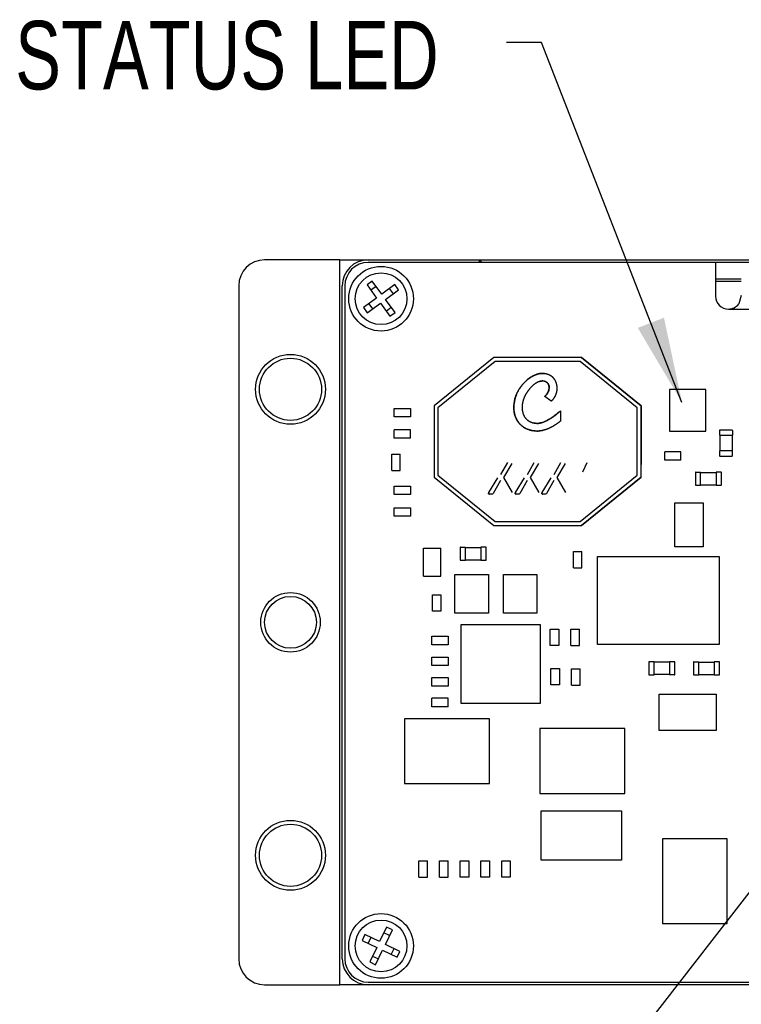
# Paper-space layout 'FFC body' of a CAD drawing. Header units: millimetres. Extents: x 5 to 274, y 4 to 211.
# Tile 8 of 15: x 181 to 208, y 98 to 136. Entities that reach past the tile are written whole.
import ezdxf

# ---------------------------------------------------------------- set-up
doc = ezdxf.new("R2010")
doc.units = ezdxf.units.MM
doc.layers.add('DIMENSIONS', color=8, linetype='Continuous')
doc.styles.add('SLDTEXTSTYLE0', font='TXT', dxfattribs={"width": 0.75})
doc.dimstyles.new('SLDDIMSTYLE2', dxfattribs={"dimtxt": 0.18, "dimasz": 3.302, "dimexe": 0, "dimexo": 0.0625, "dimgap": 0, "dimtad": 0, "dimtih": 1, "dimtoh": 1, "dimdec": 0, "dimrnd": 1e-09, "dimzin": 0, "dimdsep": 46, "dimtxsty": 'Standard', "dimsah": 1, "dimcen": 0.09, "dimadec": 0, "dimazin": 0, "dimtfac": 3.302, "dimtdec": 0, "dimtofl": 0, "dimtmove": 0, "dimatfit": 3, "dimfxl": 0, "dimfrac": 2, "dimtolj": 1, "dimtzin": 0, "dimarcsym": 0})

psp = doc.layouts.new('FFC body')

# ---------------------------------------------------------------- linework, layer by layer
at = {"color": 7, "linetype": 'Continuous', "lineweight": 25}
for p, q in [((192.8869929, 126.4718718), (189.9869929, 126.4718718)), ((192.8869929, 98.4718718), (192.8869929, 126.4718718)), ((192.8869929, 126.4718718), (193.9869929, 126.4718718)), ((193.9869929, 126.4718718), (198.2869929, 126.4718718)), ((207.4119929, 126.3718718), (193.9869929, 126.3718718)), ((198.2869929, 126.3718718), (198.2869929, 126.4718718)), ((198.2869929, 126.4718718), (198.3869929, 126.3718718)), ((198.2869929, 126.4718718), (215.6869929, 126.4718718)), ((214.6689929, 126.3718718), (207.4119929, 126.3718718)), ((207.4119929, 126.3718718), (207.4119929, 125.0718718)), ((194.1453411, 125.6511355), (193.9435071, 125.5036125)), ((194.5141485, 125.1465503), (194.1453411, 125.6511355)), ((195.0187336, 125.5153576), (194.5141485, 125.1465503)), ((195.1662565, 125.3135236), (195.0187336, 125.5153576)), ((207.4119929, 125.7393256), (208.4089929, 125.7393256)), ((208.4089929, 125.6384452), (207.4119929, 125.6384452)), ((188.9869929, 125.4718718), (188.9869929, 99.4718718)), ((192.9869929, 99.4718718), (192.9869929, 125.4718718)), ((193.0869929, 125.4718718), (193.0869929, 99.4718718)), ((193.9435071, 125.5036125), (194.3123144, 124.9990274)), ((194.2928641, 125.4493014), (194.09103, 125.3017785)), ((194.6616714, 124.9447163), (195.1662565, 125.3135236)), ((194.9644225, 125.1660007), (194.8168995, 125.3678347)), ((194.3123144, 124.9990274), (193.8077293, 124.6302201)), ((193.9552522, 124.428386), (194.4598373, 124.7971933)), ((194.0095633, 124.777743), (194.1570862, 124.5759089)), ((194.4598373, 124.7971933), (194.8286446, 124.2926082)), ((195.0304787, 124.4401311), (194.6616714, 124.9447163)), ((208.4089929, 125.0952469), (208.3068197, 124.7689959)), ((193.8077293, 124.6302201), (193.9552522, 124.428386)), ((194.6811217, 124.4944423), (194.8829558, 124.6419652)), ((194.8286446, 124.2926082), (195.0304787, 124.4401311)), ((207.9119929, 124.5718718), (207.9089929, 124.5718718)), ((207.9119929, 124.5718718), (214.1689929, 124.5718718)), ((198.8393168, 122.6963396), (196.5350211, 120.8298598)), ((198.8924456, 122.5463396), (196.6850211, 120.7583254)), ((202.230725, 122.6963399), (198.8393168, 122.6963396)), ((202.1775962, 122.5463399), (198.8924456, 122.5463396)), ((204.3850211, 120.7583261), (202.1775962, 122.5463399)), ((204.5350211, 120.8298605), (202.230725, 122.6963399)), ((202.2307252, 122.6963399), (202.230725, 122.6963399)), ((202.2307252, 122.6963399), (204.5350212, 120.8298605)), ((207.0369939, 121.459872), (205.6369917, 121.459872)), ((205.6369917, 121.459872), (205.6369917, 119.8588744)), ((207.0369939, 119.8588744), (207.0369939, 121.459872)), ((201.0599313, 121.0081754), (200.8132573, 121.1995077)), ((194.9980289, 120.4068523), (194.9980289, 120.7358382)), ((194.9980289, 120.7358382), (195.6270141, 120.7358382)), ((195.6270141, 120.7358382), (195.6270141, 120.4068523)), ((196.5350211, 120.8298598), (196.5350213, 118.0828191)), ((196.6850211, 120.7583254), (196.6850213, 118.1543534)), ((201.4167219, 120.6427644), (201.4167219, 120.2409439)), ((204.3850213, 118.1543541), (204.3850211, 120.7583261)), ((204.5350213, 118.0828198), (204.5350211, 120.8298605)), ((204.5350212, 120.8298605), (204.5350211, 120.8298605)), ((204.5350212, 120.8298605), (204.5350213, 120.3413401)), ((195.6270141, 120.4068523), (194.9980289, 120.4068523)), ((204.5350213, 120.3413401), (204.5350213, 120.3413401)), ((204.5350213, 120.3413401), (204.5350214, 118.5713401)), ((194.9980289, 119.5818554), (194.9980289, 119.9108413)), ((195.6270141, 119.9108413), (194.9980289, 119.9108413)), ((195.6270141, 119.5818554), (195.6270141, 119.9108413)), ((200.5350211, 120.1572242), (200.3873918, 120.1766269)), ((200.5580133, 119.8597691), (200.7291143, 119.8841891)), ((205.6369917, 119.8588744), (207.0369939, 119.8588744)), ((207.5626359, 119.8862659), (207.5626359, 119.6962659)), ((208.0526359, 119.8962659), (207.5726359, 119.8962659)), ((207.5726359, 119.8962659), (207.5726359, 119.8862659)), ((208.0526359, 119.8962659), (208.0526359, 119.8862659)), ((208.0626359, 119.8862659), (208.0626359, 119.6962659)), ((195.6270141, 119.5818554), (194.9980289, 119.5818554)), ((207.5626359, 119.6962659), (207.5726359, 119.6962659)), ((207.5726359, 119.6962659), (208.0526359, 119.6962659)), ((207.5726359, 119.6962659), (207.572636, 119.0962659)), ((208.0526359, 119.6962659), (208.0626359, 119.6962659)), ((208.0526359, 119.6962659), (208.052636, 119.0962659)), ((206.0770149, 119.0608428), (205.4480296, 119.0608428)), ((205.4480296, 118.7318569), (205.4480296, 119.0608428)), ((206.0770149, 118.7318569), (206.0770149, 119.0608428)), ((207.562636, 119.0962659), (207.562636, 118.9062659)), ((207.572636, 119.0962659), (207.562636, 119.0962659)), ((208.052636, 119.0962659), (207.572636, 119.0962659)), ((208.062636, 119.0962659), (208.052636, 119.0962659)), ((208.062636, 118.9062659), (208.062636, 119.0962659)), ((194.8980324, 118.3318572), (194.8980324, 118.9608425)), ((194.8980324, 118.9608425), (195.2270183, 118.9608425)), ((195.2270183, 118.3318572), (195.2270183, 118.9608425)), ((206.0770149, 118.7318569), (205.4480296, 118.7318569)), ((207.572636, 118.8962659), (207.572636, 118.9062659)), ((207.572636, 118.8962659), (208.052636, 118.8962659)), ((208.052636, 118.8962659), (208.052636, 118.9062659)), ((194.8980324, 118.3318572), (195.2270183, 118.3318572)), ((199.1127112, 118.1806164), (199.380117, 118.6439092)), ((199.5429731, 118.6082934), (199.2172609, 118.0619928)), ((200.142123, 118.1806165), (200.4095287, 118.6439093)), ((200.5723849, 118.6082935), (200.2466726, 118.0619929)), ((201.1715347, 118.1806166), (201.4389405, 118.6439094)), ((201.6017967, 118.6082936), (201.2760844, 118.061993)), ((202.2830926, 118.2820069), (202.457725, 118.6398883)), ((204.5350214, 118.5713401), (204.5350214, 118.5713401)), ((204.5350215, 118.0828198), (204.5350214, 118.5713401)), ((196.5350213, 118.0828191), (198.8393174, 116.2163396)), ((196.6850213, 118.1543534), (198.8924462, 116.3663396)), ((198.655163, 117.4886931), (198.9972471, 118.0579716)), ((199.1038073, 117.9459542), (198.8217531, 117.4530773)), ((199.2172609, 118.0619928), (199.55676, 117.4886932)), ((199.6845748, 117.4886932), (200.0266588, 118.0579717)), ((200.133219, 117.9459543), (199.8511649, 117.4530774)), ((200.2466726, 118.0619929), (200.5861717, 117.4886933)), ((200.7139865, 117.4886933), (201.0560706, 118.0579718)), ((201.1626308, 117.9459544), (200.8805766, 117.4530775)), ((201.2760844, 118.061993), (201.6155835, 117.4886934)), ((202.1775968, 116.3663399), (204.3850213, 118.1543541)), ((202.2307256, 116.2163399), (204.5350213, 118.0828198)), ((204.5350215, 118.0828198), (202.2307257, 116.2163399)), ((204.5350215, 118.0828198), (204.5350213, 118.0828198)), ((206.6375986, 118.2619907), (206.6375986, 117.7819907)), ((206.6375986, 118.2619907), (206.6475986, 118.2619907)), ((206.6475986, 118.2719907), (206.8375986, 118.2719907)), ((206.8375986, 118.2619907), (206.8375986, 118.2719907)), ((206.8375986, 117.7819907), (206.8375986, 118.2619907)), ((206.8375986, 118.2619907), (207.4375986, 118.2619907)), ((207.4375986, 118.2719907), (207.4375986, 118.2619907)), ((207.6275986, 118.2719907), (207.4375986, 118.2719907)), ((207.4375986, 118.2619907), (207.4375986, 117.7819907)), ((207.6375986, 118.2619907), (207.6275986, 118.2619907)), ((207.6375986, 117.7819907), (207.6375986, 118.2619907)), ((194.9980289, 117.7358382), (195.6270141, 117.7358382)), ((194.9980289, 117.4068523), (194.9980289, 117.7358382)), ((195.6270141, 117.7358382), (195.6270141, 117.4068523)), ((206.6375986, 117.7819907), (206.6475986, 117.7819907)), ((206.6475986, 117.7719907), (206.8375986, 117.7719907)), ((206.8375986, 117.7719907), (206.8375986, 117.7819907)), ((206.8375986, 117.7819907), (207.4375986, 117.7819907)), ((207.4375986, 117.7819907), (207.4375986, 117.7719907)), ((207.4375986, 117.7719907), (207.6275986, 117.7719907)), ((207.6375986, 117.7819907), (207.6275986, 117.7819907)), ((195.6270141, 117.4068523), (194.9980289, 117.4068523)), ((194.9980289, 116.9003623), (195.6270141, 116.9003623)), ((194.9980289, 116.5713764), (194.9980289, 116.9003623)), ((195.6270141, 116.9003623), (195.6270141, 116.5713764)), ((205.8369931, 115.3858723), (205.8369931, 117.085874)), ((205.8369931, 117.085874), (206.9369909, 117.085874)), ((206.9369909, 117.085874), (206.9369909, 115.3858723)), ((195.6270141, 116.5713764), (194.9980289, 116.5713764)), ((198.8393174, 116.2163396), (202.2307256, 116.2163399)), ((198.8924462, 116.3663396), (202.1775968, 116.3663399)), ((202.2307257, 116.2163399), (202.2307256, 116.2163399)), ((196.1250191, 115.3338437), (196.8000191, 115.3338438)), ((196.1250193, 114.2588437), (196.1250191, 115.3338437)), ((196.8000193, 114.2588438), (196.8000191, 115.3338438)), ((197.546145, 115.3614589), (197.546145, 114.8814589)), ((197.546145, 115.3614589), (197.556145, 115.3614589)), ((197.556145, 115.3714589), (197.746145, 115.3714589)), ((197.746145, 115.3614589), (197.746145, 115.3714589)), ((197.746145, 115.3614589), (198.346145, 115.361459)), ((197.746145, 114.8814589), (197.746145, 115.3614589)), ((198.346145, 115.371459), (198.346145, 115.361459)), ((198.536145, 115.371459), (198.346145, 115.371459)), ((198.346145, 115.361459), (198.346145, 114.881459)), ((198.546145, 115.361459), (198.536145, 115.361459)), ((198.546145, 114.881459), (198.546145, 115.361459)), ((206.9369909, 115.3858723), (205.8369931, 115.3858723)), ((197.546145, 114.8814589), (197.556145, 114.8814589)), ((197.556145, 114.8714589), (197.746145, 114.8714589)), ((197.746145, 114.8814589), (198.346145, 114.881459)), ((197.746145, 114.8714589), (197.746145, 114.8814589)), ((198.346145, 114.881459), (198.346145, 114.871459)), ((198.346145, 114.871459), (198.536145, 114.871459)), ((198.546145, 114.881459), (198.536145, 114.881459)), ((201.9230301, 115.2108387), (202.252016, 115.2108387)), ((201.9230301, 114.5818534), (201.9230301, 115.2108387)), ((202.252016, 114.5818534), (202.252016, 115.2108387)), ((202.8519903, 115.0158703), (207.551991, 115.0158703)), ((202.8519903, 111.615872), (202.8519903, 115.0158703)), ((207.551991, 115.0158703), (207.551991, 111.615872)), ((201.9230301, 114.5818534), (202.252016, 114.5818534)), ((196.1250193, 114.2588437), (196.8000193, 114.2588438)), ((197.3374394, 114.3212662), (198.6374419, 114.3212662)), ((197.3374394, 112.8212641), (197.3374394, 114.3212662)), ((198.6374419, 114.3212662), (198.6374419, 112.8212641)), ((199.2124394, 112.8212641), (199.2124394, 114.3212662)), ((199.2124394, 114.3212662), (200.5124419, 114.3212662)), ((200.5124419, 114.3212662), (200.5124419, 112.8212641)), ((196.4730293, 113.5276226), (196.8020152, 113.5276226)), ((196.4730293, 112.8986373), (196.4730293, 113.5276226)), ((196.8020152, 113.5276226), (196.8020152, 112.8986373)), ((196.8020152, 112.8986373), (196.4730293, 112.8986373)), ((198.6374419, 112.8212641), (197.3374394, 112.8212641)), ((200.5124419, 112.8212641), (199.2124394, 112.8212641)), ((197.5874399, 112.3864271), (200.6374414, 112.3864271)), ((197.5874399, 109.3364255), (197.5874399, 112.3864271)), ((200.6374414, 112.3864271), (200.6374414, 109.3364255)), ((201.0236237, 111.5818534), (201.0236237, 112.2108387)), ((201.0236237, 112.2108387), (201.3526095, 112.2108387)), ((201.3526095, 112.2108387), (201.3526095, 111.5818534)), ((201.8205254, 112.2108387), (202.1495112, 112.2108387)), ((201.8205254, 111.5818534), (201.8205254, 112.2108387)), ((202.1495112, 111.5818534), (202.1495112, 112.2108387)), ((196.4480296, 111.935839), (197.0770149, 111.935839)), ((196.4480296, 111.6068531), (196.4480296, 111.935839)), ((197.0770149, 111.935839), (197.0770149, 111.6068531)), ((197.0770149, 111.6068531), (196.4480296, 111.6068531)), ((201.3526095, 111.5818534), (201.0236237, 111.5818534)), ((201.8205254, 111.5818534), (202.1495112, 111.5818534)), ((207.551991, 111.615872), (202.8519903, 111.615872)), ((196.4480296, 110.8029324), (196.4480296, 111.1319182)), ((196.4480296, 111.1319182), (197.0770149, 111.1319182)), ((197.0770149, 111.1319182), (197.0770149, 110.8029324)), ((197.0770149, 110.8029324), (196.4480296, 110.8029324)), ((201.0474999, 110.0568519), (201.0474999, 110.6858372)), ((201.0474999, 110.6858372), (201.3764857, 110.6858372)), ((201.3764857, 110.6858372), (201.3764857, 110.0568519)), ((204.8374429, 110.9362308), (204.8374429, 110.4562308)), ((204.8374429, 110.9362308), (204.8474429, 110.9362308)), ((205.0374429, 110.9462308), (204.8474429, 110.9462308)), ((205.0374429, 110.9362308), (205.0374429, 110.9462308)), ((205.0374429, 110.4562308), (205.0374429, 110.9362308)), ((205.6374429, 110.9362308), (205.0374429, 110.9362308)), ((205.8274429, 110.9462309), (205.6374429, 110.9462308)), ((205.6374429, 110.9462308), (205.6374429, 110.9362308)), ((205.6374429, 110.9362308), (205.6374429, 110.4562308)), ((205.8374429, 110.9362309), (205.8274429, 110.9362309)), ((205.8374429, 110.4562309), (205.8374429, 110.9362309)), ((206.5626016, 110.9364597), (206.5626016, 110.4564597)), ((206.5626016, 110.9364597), (206.5726016, 110.9364597)), ((206.5726016, 110.9464597), (206.7626016, 110.9464597)), ((206.7626016, 110.9364597), (206.7626016, 110.9464597)), ((206.7626016, 110.4564597), (206.7626016, 110.9364597)), ((206.7626016, 110.9364597), (207.3626016, 110.9364597)), ((207.3626016, 110.9464597), (207.3626016, 110.9364597)), ((207.5526016, 110.9464597), (207.3626016, 110.9464597)), ((207.3626016, 110.9364597), (207.3626016, 110.4564597)), ((207.5626016, 110.9364597), (207.5526016, 110.9364597)), ((207.5626016, 110.4564597), (207.5626016, 110.9364597)), ((196.4480296, 110.3346389), (197.0770149, 110.3346389)), ((196.4480296, 110.005653), (196.4480296, 110.3346389)), ((197.0770149, 110.3346389), (197.0770149, 110.005653)), ((201.8480293, 110.6759228), (202.1770152, 110.6759228)), ((201.8480293, 110.0469375), (201.8480293, 110.6759228)), ((202.1770152, 110.0469375), (202.1770152, 110.6759228)), ((204.8374429, 110.4562308), (204.8474429, 110.4562308)), ((204.8474429, 110.4462308), (205.0374429, 110.4462308)), ((205.0374429, 110.4462308), (205.0374429, 110.4562308)), ((205.6374429, 110.4562308), (205.0374429, 110.4562308)), ((205.6374429, 110.4562308), (205.6374429, 110.4462308)), ((205.8274429, 110.4462309), (205.6374429, 110.4462308)), ((205.8374429, 110.4562309), (205.8274429, 110.4562309)), ((206.5626016, 110.4564597), (206.5726016, 110.4564597)), ((206.5726016, 110.4464597), (206.7626016, 110.4464597)), ((206.7626016, 110.4464597), (206.7626016, 110.4564597)), ((206.7626016, 110.4564597), (207.3626016, 110.4564597)), ((207.3626016, 110.4564597), (207.3626016, 110.4464597)), ((207.3626016, 110.4464597), (207.5526016, 110.4464597)), ((207.5626016, 110.4564597), (207.5526016, 110.4564597)), ((197.0770149, 110.005653), (196.4480296, 110.005653)), ((201.3764857, 110.0568519), (201.0474999, 110.0568519)), ((201.8480293, 110.0469375), (202.1770152, 110.0469375)), ((205.2375227, 109.6963457), (207.4375234, 109.6963457)), ((205.2375227, 108.2963434), (205.2375227, 109.6963457)), ((207.4375234, 109.6963457), (207.4375234, 108.2963434)), ((197.0770149, 109.5358413), (196.4480296, 109.5358413)), ((196.4480296, 109.2068554), (196.4480296, 109.5358413)), ((197.0770149, 109.2068554), (196.4480296, 109.2068554)), ((197.0770149, 109.2068554), (197.0770149, 109.5358413)), ((200.6374414, 109.3364255), (197.5874399, 109.3364255)), ((195.3976097, 108.7464412), (195.3976097, 106.2464309)), ((198.6775828, 108.7464412), (195.3976097, 108.7464412)), ((198.6775828, 106.2464309), (198.6775828, 108.7464412)), ((203.9025851, 108.3654407), (200.622612, 108.3654407)), ((200.622612, 108.3654407), (200.622612, 105.8654304)), ((203.9025851, 105.8654304), (203.9025851, 108.3654407)), ((207.4375234, 108.2963434), (205.2375227, 108.2963434)), ((195.3976097, 106.2464309), (198.6775828, 106.2464309)), ((200.622612, 105.8654304), (203.9025851, 105.8654304)), ((200.6742233, 105.1903484), (203.7742222, 105.1903484)), ((200.6742233, 103.2903472), (200.6742233, 105.1903484)), ((203.7742222, 105.1903484), (203.7742222, 103.2903472)), ((207.8624381, 104.1114097), (205.3624279, 104.1114097)), ((205.3624279, 104.1114097), (205.3624279, 100.8314365)), ((207.8624381, 100.8314365), (207.8624381, 104.1114097)), ((195.9480278, 103.2608379), (196.2770137, 103.2608379)), ((195.9480278, 102.6318526), (195.9480278, 103.2608379)), ((196.2770137, 102.6318526), (196.2770137, 103.2608379)), ((196.748027, 103.2608379), (197.0770129, 103.2608379)), ((196.748027, 102.6318526), (196.748027, 103.2608379)), ((197.0770129, 102.6318526), (197.0770129, 103.2608379)), ((197.547496, 103.2608379), (197.8764819, 103.2608379)), ((197.547496, 102.6318526), (197.547496, 103.2608379)), ((197.8764819, 103.2608379), (197.8764819, 102.6318526)), ((198.3480293, 102.6318526), (198.3480293, 103.2608379)), ((198.3480293, 103.2608379), (198.6770152, 103.2608379)), ((198.6770152, 103.2608379), (198.6770152, 102.6318526)), ((199.1480286, 102.6318526), (199.1480286, 103.2608379)), ((199.1480286, 103.2608379), (199.4770144, 103.2608379)), ((199.4770144, 103.2608379), (199.4770144, 102.6318526)), ((203.7742222, 103.2903472), (200.6742233, 103.2903472)), ((195.9480278, 102.6318526), (196.2770137, 102.6318526)), ((196.748027, 102.6318526), (197.0770129, 102.6318526)), ((197.8764819, 102.6318526), (197.547496, 102.6318526)), ((198.6770152, 102.6318526), (198.3480293, 102.6318526)), ((199.4770144, 102.6318526), (199.1480286, 102.6318526)), ((205.3624279, 100.8314365), (207.8624381, 100.8314365)), ((193.8659103, 100.4104849), (193.7572295, 100.1853439)), ((194.4287628, 100.1387828), (193.8659103, 100.4104849)), ((194.700465, 100.7016353), (194.4287628, 100.1387828)), ((194.8169251, 100.3678134), (194.5917841, 100.4764943)), ((194.6539038, 100.0301019), (194.925606, 100.5929544)), ((194.925606, 100.5929544), (194.700465, 100.7016353)), ((193.7572295, 100.1853439), (194.320082, 99.9136418)), ((194.0910513, 100.3018041), (193.9823705, 100.0766631)), ((195.2167563, 99.7583997), (194.6539038, 100.0301019)), ((194.320082, 99.9136418), (194.0483798, 99.3507893)), ((194.2735208, 99.2421084), (194.545223, 99.8049609)), ((194.545223, 99.8049609), (195.1080754, 99.5332587)), ((194.8829344, 99.6419396), (194.9916153, 99.8670806)), ((195.1080754, 99.5332587), (195.2167563, 99.7583997)), ((194.0483798, 99.3507893), (194.2735208, 99.2421084)), ((194.1570607, 99.5759303), (194.3822016, 99.4672494)), ((193.9869929, 98.5718718), (219.9869929, 98.5718718)), ((189.9869929, 98.4718718), (192.8869929, 98.4718718)), ((193.9869929, 98.4718718), (192.8869929, 98.4718718)), ((219.9869929, 98.4718718), (193.9869929, 98.4718718))]:
    psp.add_line(p, q, dxfattribs=at)
for centre, radius in [((194.4869929, 124.9718718), 1.25), ((194.4869929, 124.9718718), 1), ((190.9869929, 121.4718718), 1.35), ((190.9869929, 121.4718718), 1.2), ((190.9869929, 112.4718718), 1.15), ((190.9869929, 112.4718718), 1), ((190.9869929, 103.4718718), 1.35), ((190.9869929, 103.4718718), 1.2), ((194.4869929, 99.9718718), 1.25), ((194.4869929, 99.9718718), 1)]:
    psp.add_circle(centre, radius, dxfattribs=at)
for centre, radius, start, end in [((189.9869929, 125.4718718), 1, 90, 180), ((193.9869929, 125.4718718), 1, 90, 180), ((193.9869929, 125.4718718), 0.9, 90, 180), ((207.9119929, 125.0718718), 0.5, 180, 270), ((207.9089929, 125.0718718), 0.5, 270, 322.71703117), ((207.5726359, 119.8862659), 0.01, 90.00000501, 180.00000501), ((208.0526359, 119.8862659), 0.01, 0.00000501, 90.00000501), ((207.572636, 118.9062659), 0.01, 180.00000501, 270.00000501), ((208.052636, 118.9062659), 0.01, 270.00000501, 0.00000501), ((206.6475986, 118.2619907), 0.01, 90.00000068, 180.00000068), ((207.6275986, 118.2619907), 0.01, 0.00000068, 90.00000068), ((206.6475986, 117.7819907), 0.01, 180.00000068, 270.00000068), ((207.6275986, 117.7819907), 0.01, 270.00000068, 0.00000068), ((197.556145, 115.3614589), 0.01, 90.00000068, 180.00000068), ((198.536145, 115.361459), 0.01, 0.00000068, 90.00000068), ((197.556145, 114.8814589), 0.01, 180.00000068, 270.00000068), ((198.536145, 114.881459), 0.01, 270.00000068, 0.00000068), ((204.8474429, 110.9362308), 0.01, 90.0000025, 180.0000025), ((205.8274429, 110.9362309), 0.01, 0.0000025, 90.0000025), ((206.5726016, 110.9364597), 0.01, 90.00000068, 180.00000068), ((207.5526016, 110.9364597), 0.01, 0.00000068, 90.00000068), ((204.8474429, 110.4562308), 0.01, 180.0000025, 270.0000025), ((205.8274429, 110.4562309), 0.01, 270.0000025, 0.0000025), ((206.5726016, 110.4564597), 0.01, 180.00000068, 270.00000068), ((207.5526016, 110.4564597), 0.01, 270.00000068, 0.00000068), ((189.9869929, 99.4718718), 1, 180, 270), ((193.9869929, 99.4718718), 1, 180, 270), ((193.9869929, 99.4718718), 0.9, 180, 270)]:
    psp.add_arc(centre, radius, start, end, dxfattribs=at)
for points, knots in [([(199.6736447, 121.1457343), (199.6738207, 121.1463774), (199.6747007, 121.1495925), (199.6784822, 121.1630739), (199.6854732, 121.1860417), (199.6940766, 121.2112907), (199.7032523, 121.2363324), (199.7110344, 121.256201), (199.721273, 121.2808266), (199.7298594, 121.3003603), (199.7410549, 121.3245654), (199.750371, 121.3437611), (199.7624399, 121.3675425), (199.7724262, 121.3863978), (199.7853025, 121.4097516), (199.7959119, 121.4282631), (199.8095427, 121.4511847), (199.8207375, 121.4693478), (199.8350805, 121.4918304), (199.8497683, 121.5140914), (199.8649018, 121.5360516), (199.8803608, 121.5577819), (199.8961422, 121.5792811), (199.9123442, 121.6004652), (199.9288556, 121.621407), (199.9456748, 121.6421044), (199.9628982, 121.6624667), (199.9804209, 121.6825699), (199.994678, 121.6984428), (200.0127949, 121.7180123), (200.0312072, 121.7373066), (200.0500105, 121.75622), (200.0691058, 121.7748363), (200.0884934, 121.7931507), (200.1082695, 121.811045), (200.1283362, 121.82861), (200.1486946, 121.8458395), (200.1694412, 121.8625997), (200.1904783, 121.8789905), (200.2118073, 121.8950037), (200.2335245, 121.9104869), (200.2555316, 121.9255509), (200.2778299, 121.9401857), (200.3005141, 121.9542158), (200.3234847, 121.9677661), (200.342091, 121.9782128), (200.3656305, 121.9907495), (200.3894521, 122.0027509), (200.4136406, 122.0139957), (200.4380952, 122.0246394), (200.4578708, 122.0326606), (200.4828406, 122.0420331), (200.5030149, 122.0489942), (200.5284609, 122.0569857), (200.548997, 122.0627969), (200.5748658, 122.0692939), (200.6009267, 122.0750063), (200.627205, 122.0796215), (200.6536124, 122.083378), (200.6748331, 122.0856833), (200.7014336, 122.0876586), (200.7227635, 122.0885028), (200.7494375, 122.0886138), (200.7707743, 122.0879398), (200.7973872, 122.086128), (200.8186199, 122.0839056), (200.845025, 122.0801325), (200.8773789, 122.0744198), (200.9039726, 122.0673806), (200.9202462, 122.063073)], [0, 0, 0, 0, 0.0011815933, 0.0059080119, 0.0248163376, 0.0437242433, 0.053177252, 0.0720846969, 0.0815376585, 0.1004447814, 0.1098977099, 0.1288046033, 0.1382575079, 0.1571642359, 0.1666171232, 0.1855237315, 0.1949766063, 0.2138831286, 0.2233359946, 0.2422424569, 0.2611488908, 0.2706017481, 0.2895081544, 0.3084145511, 0.3178674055, 0.3367737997, 0.3556801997, 0.3651330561, 0.3840394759, 0.3934923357, 0.4123987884, 0.4313052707, 0.44075814, 0.459664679, 0.4785712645, 0.4880241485, 0.5069308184, 0.5258375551, 0.5352904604, 0.5541973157, 0.5731042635, 0.5825571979, 0.6014643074, 0.6203715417, 0.6298245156, 0.6487319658, 0.6581849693, 0.6770926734, 0.6960005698, 0.7054536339, 0.7243618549, 0.7338149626, 0.7527235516, 0.7621767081, 0.7810857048, 0.7905389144, 0.8094483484, 0.8283580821, 0.8378113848, 0.8567215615, 0.8661749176, 0.8850855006, 0.8945389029, 0.9134498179, 0.9229032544, 0.9418143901, 0.9512678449, 0.9701790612, 1, 1, 1, 1]), ([(200.8756635, 122.0686903), (200.8236337, 122.0785847), (200.73722, 122.0950177), (200.6134933, 122.079333), (200.477519, 122.045473), (200.3117079, 121.9693236), (200.1347453, 121.8412069), (199.9745497, 121.6844771), (199.8429184, 121.5109295), (199.7362139, 121.3316673), (199.6937995, 121.2056271), (199.6736447, 121.1457343)], [0, 0, 0, 0, 0.095821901, 0.1591458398, 0.2253774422, 0.3510870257, 0.4886685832, 0.6219551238, 0.7581313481, 0.8850669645, 1, 1, 1, 1]), ([(200.840558, 121.7701943), (200.8399503, 121.7704683), (200.8369112, 121.7718385), (200.8289327, 121.7752339), (200.8164273, 121.7798997), (200.8011033, 121.7845616), (200.7855257, 121.7882863), (200.7723834, 121.790613), (200.7591601, 121.7923684), (200.7458684, 121.793561), (200.7325324, 121.7940289), (200.7191944, 121.7939776), (200.7058635, 121.79342), (200.6925755, 121.7922238), (200.6793405, 121.7905774), (200.6661637, 121.7884945), (200.6504697, 121.7853419), (200.6349115, 121.7815795), (200.6220706, 121.7779706), (200.6093304, 121.774031), (200.5966914, 121.7697717), (200.581694, 121.7641844), (200.5668701, 121.758153), (200.5522221, 121.7517072), (200.5377511, 121.744874), (200.5234573, 121.7376782), (200.5093401, 121.7301425), (200.4953983, 121.7222875), (200.4816304, 121.7141321), (200.4680344, 121.7056934), (200.4546084, 121.6969871), (200.4413502, 121.6880277), (200.4282576, 121.6788281), (200.4153284, 121.6694005), (200.4025605, 121.6597557), (200.3899518, 121.6499038), (200.3733492, 121.6365037), (200.3570563, 121.6227242), (200.3410683, 121.6085969), (200.3292281, 121.597834), (200.3175372, 121.5869092), (200.3059942, 121.5758283), (200.2945982, 121.5645964), (200.279598, 121.549425), (200.2648879, 121.5339692), (200.2504674, 121.5182459), (200.2397966, 121.506323), (200.2292702, 121.4942725), (200.2188882, 121.4820972), (200.2052383, 121.4657006), (200.1918786, 121.4490643), (200.1788132, 121.4321983), (200.1691625, 121.4194357), (200.1596613, 121.4065614), (200.150311, 121.3935771), (200.1380474, 121.3761194), (200.1260927, 121.3584463), (200.1144576, 121.3405635), (200.1058939, 121.3270474), (200.0974957, 121.3134279), (200.0892664, 121.2997055), (200.078524, 121.2812725), (200.0681348, 121.2626353), (200.0581185, 121.2437977), (200.0507985, 121.2295694), (200.0436745, 121.2152417), (200.0367609, 121.2008118), (200.0266603, 121.1790089), (200.0194315, 121.1617671), (200.0142652, 121.1494446)], [0, 0, 0, 0, 0.001782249, 0.0089120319, 0.0231766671, 0.0374412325, 0.0517056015, 0.0659696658, 0.0730993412, 0.0873628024, 0.1016258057, 0.1087553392, 0.1230176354, 0.1372794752, 0.1444088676, 0.1586700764, 0.1729309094, 0.1871914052, 0.2014516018, 0.2085808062, 0.2228406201, 0.2371002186, 0.2513596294, 0.2656188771, 0.2798779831, 0.2941369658, 0.3083958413, 0.3226546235, 0.3369133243, 0.3511719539, 0.3654305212, 0.3796890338, 0.3939474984, 0.4082059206, 0.4224643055, 0.4367226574, 0.4509809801, 0.4794999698, 0.4937582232, 0.5080164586, 0.522274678, 0.5365328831, 0.5507910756, 0.565049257, 0.593567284, 0.6078254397, 0.622083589, 0.636341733, 0.6505998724, 0.6648580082, 0.6933757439, 0.7076338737, 0.7218920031, 0.7361501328, 0.7504082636, 0.7646663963, 0.793184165, 0.8074423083, 0.8217004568, 0.8359586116, 0.8502167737, 0.8644749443, 0.8929930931, 0.9072512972, 0.9215095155, 0.93576775, 0.9500260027, 0.9642842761, 1, 1, 1, 1]), ([(200.6286137, 121.7781032), (200.6643311, 121.78675), (200.7357247, 121.8040336), (200.805627, 121.7814697), (200.840558, 121.7701943)], [0, 0, 0, 0, 0.5002888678, 1, 1, 1, 1]), ([(200.8132573, 121.1995077), (200.8137574, 121.1999485), (200.8162582, 121.2021525), (200.8226999, 121.2079519), (200.8324093, 121.2170951), (200.8418351, 121.2265305), (200.8492015, 121.2342465), (200.8564503, 121.2420731), (200.8635209, 121.2500633), (200.8721291, 121.2602475), (200.87883, 121.2685502), (200.8853393, 121.2770018), (200.8917194, 121.2855514), (200.8979036, 121.2942459), (200.9053809, 121.3052871), (200.9111583, 121.3142571), (200.9167244, 121.3233577), (200.9221477, 121.3325442), (200.927354, 121.3418573), (200.9323355, 121.3512907), (200.9371649, 121.3608029), (200.9417626, 121.3704312), (200.9461197, 121.3801688), (200.9503138, 121.3899779), (200.9542589, 121.3998918), (200.9579447, 121.409903), (200.9614544, 121.4199773), (200.9646946, 121.430144), (200.9676532, 121.4403938), (200.97042, 121.4506971), (200.972893, 121.4610777), (200.9750579, 121.4715242), (200.9765238, 121.4793898), (200.9782633, 121.4899157), (200.9796721, 121.5004944), (200.9807332, 121.5111104), (200.9813508, 121.5190877), (200.9817859, 121.5270772), (200.9821163, 121.5377414), (200.9820626, 121.5484151), (200.9816057, 121.5590749), (200.9810565, 121.5670576), (200.9802959, 121.5750231), (200.9793191, 121.582965), (200.9781212, 121.5908768), (200.9762233, 121.6013772), (200.9738644, 121.6117907), (200.9710302, 121.6220785), (200.9686637, 121.629723), (200.9660532, 121.6372876), (200.9631966, 121.644763), (200.9600922, 121.6521389), (200.9567393, 121.6594055), (200.9519368, 121.6689362), (200.9466367, 121.67821), (200.9408526, 121.6871793), (200.9362765, 121.6937451), (200.9314667, 121.7001415), (200.9264289, 121.7063599), (200.9211698, 121.7123925), (200.9138717, 121.7201798), (200.9061597, 121.7275705), (200.8980766, 121.7345393), (200.8918387, 121.7395527), (200.8854338, 121.7443507), (200.8766852, 121.7504622), (200.8676369, 121.7561315), (200.8549163, 121.7633453), (200.846533, 121.7673442), (200.840558, 121.7701943)], [0, 0, 0, 0, 0.0029500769, 0.0147507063, 0.0383540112, 0.0619572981, 0.0737579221, 0.0855585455, 0.1091618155, 0.1209624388, 0.1445657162, 0.1563663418, 0.1681669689, 0.1917702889, 0.2035709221, 0.2271743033, 0.2389749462, 0.2507755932, 0.2743791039, 0.2861797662, 0.2979804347, 0.3215841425, 0.3333848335, 0.3451855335, 0.3687895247, 0.3805902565, 0.3923910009, 0.4159953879, 0.4277961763, 0.4395969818, 0.4632019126, 0.4750027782, 0.486803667, 0.4986045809, 0.5222104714, 0.5340114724, 0.5458125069, 0.5576135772, 0.5694146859, 0.5930222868, 0.6048235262, 0.6166248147, 0.6284261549, 0.6402275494, 0.6520290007, 0.663830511, 0.6874415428, 0.69924324, 0.711045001, 0.7228468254, 0.7346487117, 0.7464506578, 0.7582526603, 0.7700547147, 0.7936699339, 0.8054721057, 0.8172743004, 0.8290765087, 0.8408787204, 0.8526809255, 0.8644831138, 0.8880986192, 0.8999006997, 0.9117027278, 0.9235046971, 0.9353066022, 0.9589194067, 0.9707210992, 1, 1, 1, 1]), ([(200.840558, 121.7701943), (200.8640115, 121.7571049), (200.9103244, 121.7312576), (200.9572761, 121.6672799), (200.9817745, 121.5926932), (200.9839019, 121.5122638), (200.9671778, 121.4284903), (200.9209926, 121.3152036), (200.8567364, 121.2461994), (200.8132573, 121.1995077)], [0, 0, 0, 0, 0.1181440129, 0.2332958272, 0.3422279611, 0.4627396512, 0.5860338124, 0.7198891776, 1, 1, 1, 1]), ([(200.9202462, 122.063073), (200.9208866, 122.0628877), (200.9240887, 122.0619611), (200.9298292, 122.0602132), (200.9374368, 122.0577356), (200.9449935, 122.0551067), (200.9524972, 122.0523301), (200.959945, 122.0494072), (200.9673347, 122.0463401), (200.9746637, 122.0431309), (200.9819299, 122.0397818), (200.989131, 122.0362951), (200.9962651, 122.0326731), (201.00333, 122.0289182), (201.010324, 122.0250327), (201.0172453, 122.0210192), (201.0240922, 122.0168802), (201.0308632, 122.012618), (201.0375568, 122.0082353), (201.0441715, 122.0037346), (201.0507062, 121.9991184), (201.0571596, 121.9943892), (201.0635305, 121.9895495), (201.0698179, 121.9846019), (201.0760209, 121.9795488), (201.0821385, 121.9743927), (201.0881699, 121.969136), (201.0941143, 121.9637812), (201.099971, 121.9583306), (201.1057393, 121.9527866), (201.113312, 121.9452729), (201.1207062, 121.9375809), (201.1279188, 121.9297209), (201.1332371, 121.9237439), (201.138464, 121.9176868), (201.1435993, 121.9115519), (201.1486425, 121.9053411), (201.1535934, 121.8990564), (201.1584517, 121.8926999), (201.1632171, 121.8862735), (201.1678894, 121.8797791), (201.1724684, 121.8732186), (201.176954, 121.8665939), (201.1813458, 121.8599067), (201.1856439, 121.8531587), (201.1912494, 121.8440827), (201.196667, 121.8348917), (201.2018955, 121.8255934), (201.2057223, 121.8185675), (201.2094545, 121.811491), (201.213092, 121.8043653), (201.2166347, 121.797192), (201.2200826, 121.7899727), (201.2234354, 121.7827088), (201.2266932, 121.7754017), (201.2309102, 121.7656032), (201.234937, 121.7557236), (201.2387728, 121.7457697), (201.2415541, 121.7382683), (201.2442398, 121.7307322), (201.24683, 121.7231628), (201.2493245, 121.7155612), (201.2517232, 121.7079289), (201.2547939, 121.697713), (201.2576725, 121.6874402), (201.2603599, 121.6771169), (201.2622768, 121.6693496), (201.2650223, 121.6576664), (201.2668882, 121.6485198), (201.268221, 121.6419864)], [0, 0, 0, 0, 0.0034841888, 0.0174215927, 0.0313589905, 0.0452963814, 0.0592337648, 0.0731711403, 0.0871085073, 0.1010458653, 0.1149832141, 0.1289205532, 0.1428578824, 0.1567952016, 0.1707325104, 0.1846698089, 0.1986070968, 0.2125443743, 0.2264816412, 0.2404188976, 0.2543561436, 0.2682933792, 0.2822306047, 0.29616782, 0.3101050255, 0.3240422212, 0.3379794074, 0.3519165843, 0.3658537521, 0.379790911, 0.3937280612, 0.4216049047, 0.4355420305, 0.4494791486, 0.4634162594, 0.477353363, 0.4912904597, 0.5052275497, 0.5191646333, 0.5331017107, 0.5470387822, 0.560975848, 0.5749129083, 0.5888499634, 0.6027870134, 0.6167240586, 0.6446001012, 0.6585371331, 0.672474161, 0.686411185, 0.7003482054, 0.7142852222, 0.7282222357, 0.7421592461, 0.7560962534, 0.7700332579, 0.7979089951, 0.8118459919, 0.8257829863, 0.8397199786, 0.8536569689, 0.8675939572, 0.8815309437, 0.8954679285, 0.9233435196, 0.9372804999, 0.9512174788, 0.9651544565, 1, 1, 1, 1]), ([(201.268221, 121.6419864), (201.2683482, 121.641332), (201.2689841, 121.6380599), (201.2700785, 121.6321602), (201.2714443, 121.6242773), (201.2731359, 121.6137449), (201.2746353, 121.6031824), (201.275942, 121.5925954), (201.2768259, 121.584644), (201.2776136, 121.5766825), (201.2785356, 121.5660551), (201.2792656, 121.5554117), (201.2798036, 121.544758), (201.2801112, 121.5367635), (201.280323, 121.528766), (201.280439, 121.5207665), (201.2804661, 121.5100992), (201.280302, 121.4994321), (201.2799472, 121.4887707), (201.2795859, 121.4807785), (201.2791294, 121.4727912), (201.2783942, 121.4621492), (201.2774692, 121.4515211), (201.2763553, 121.4409121), (201.2754255, 121.4329659), (201.2740604, 121.4223863), (201.2725075, 121.4118316), (201.2707677, 121.4013071), (201.2693698, 121.3934299), (201.267382, 121.3829494), (201.2652089, 121.3725047), (201.262852, 121.3621011), (201.2609928, 121.3543198), (201.258392, 121.3439743), (201.2556094, 121.3336753), (201.2526468, 121.3234277), (201.2503352, 121.3157686), (201.2471341, 121.3055929), (201.2437553, 121.2954738), (201.2402013, 121.285416), (201.2365309, 121.2754), (201.232687, 121.2654483), (201.2286722, 121.2555654), (201.2255762, 121.2481884), (201.2213357, 121.2384002), (201.2169276, 121.2286853), (201.2123549, 121.2190478), (201.2076733, 121.2094627), (201.2028296, 121.1999576), (201.1978269, 121.1905361), (201.1927191, 121.1811713), (201.1874551, 121.1718923), (201.1806841, 121.1604052), (201.1751158, 121.1513056), (201.1693996, 121.1422992), (201.1635859, 121.1333555), (201.1576273, 121.1245066), (201.1500027, 121.1135674), (201.1437634, 121.1049142), (201.1373885, 121.0963615), (201.1309241, 121.0878762), (201.1243273, 121.0794925), (201.1159206, 121.0691423), (201.1090684, 121.060966), (201.1003492, 121.0508778), (201.0932532, 121.0429122), (201.0842338, 121.0330917), (201.0738321, 121.0220636), (201.064995, 121.0132345), (201.0599313, 121.0081754)], [0, 0, 0, 0, 0.0028756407, 0.0143784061, 0.0258811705, 0.0373839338, 0.0603907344, 0.0718934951, 0.0833962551, 0.0948990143, 0.1064017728, 0.1294085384, 0.1409112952, 0.1524140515, 0.1639168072, 0.1754195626, 0.1869223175, 0.2099290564, 0.2214318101, 0.2329345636, 0.2444373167, 0.2559400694, 0.2789467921, 0.290449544, 0.3019522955, 0.3134550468, 0.3364617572, 0.3479645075, 0.3594672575, 0.3709700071, 0.3939767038, 0.4054794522, 0.4169822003, 0.4284849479, 0.4514916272, 0.4629943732, 0.4744971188, 0.4859998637, 0.5090065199, 0.5205092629, 0.532012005, 0.5550186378, 0.5665213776, 0.5780241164, 0.5895268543, 0.6125334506, 0.6240361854, 0.6355389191, 0.6585454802, 0.6700482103, 0.6815509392, 0.7045574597, 0.7160601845, 0.7390666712, 0.7505693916, 0.7620721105, 0.785078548, 0.796581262, 0.8195876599, 0.8310903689, 0.842593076, 0.865599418, 0.8771021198, 0.9001084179, 0.9116111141, 0.9346173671, 0.9461200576, 0.9691262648, 1, 1, 1, 1]), ([(199.6736447, 121.1457343), (199.6524207, 121.051303), (199.6118665, 120.8708661), (199.6203335, 120.6078822), (199.6813404, 120.377018), (199.7918872, 120.1867185), (199.9432524, 120.0352361), (200.1274079, 119.9297792), (200.3364392, 119.8648628), (200.4831493, 119.8614901), (200.5580133, 119.8597691)], [0, 0, 0, 0, 0.1561099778, 0.2982906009, 0.4209809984, 0.5389801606, 0.6500865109, 0.7635168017, 0.8793260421, 1, 1, 1, 1]), ([(200.5580133, 119.8597691), (200.557347, 119.8597481), (200.5540153, 119.859643), (200.5400191, 119.8592706), (200.5213486, 119.8591039), (200.4946812, 119.8594502), (200.4680242, 119.860383), (200.4414067, 119.8621109), (200.4148389, 119.864444), (200.3883278, 119.8673869), (200.361921, 119.8711541), (200.335615, 119.8755472), (200.3094177, 119.8805703), (200.2833972, 119.8864428), (200.2575348, 119.8929581), (200.236978, 119.8986875), (200.2114772, 119.9064996), (200.1912399, 119.9132723), (200.1661772, 119.9223938), (200.1413583, 119.9321736), (200.1169036, 119.9428321), (200.0927521, 119.9541484), (200.0736817, 119.9637286), (200.0501901, 119.9763582), (200.0316823, 119.9869854), (200.0089379, 120.000916), (199.9910629, 120.0125768), (199.9691533, 120.0277872), (199.9476881, 120.0436292), (199.9268565, 120.060296), (199.9065297, 120.077565), (199.8906799, 120.0918583), (199.871412, 120.1103013), (199.85644, 120.125512), (199.8383057, 120.1450707), (199.8242685, 120.161148), (199.8073342, 120.1817547), (199.7910182, 120.2028626), (199.7755519, 120.2246007), (199.7607387, 120.246781), (199.7494134, 120.2648709), (199.7359262, 120.2878816), (199.7231103, 120.3112796), (199.7111994, 120.3351507), (199.6999713, 120.3593439), (199.6915342, 120.378947), (199.6816704, 120.4037274), (199.6724862, 120.4287734), (199.6625471, 120.4592027), (199.6551569, 120.4848346), (199.6484278, 120.5106426), (199.6423536, 120.5366171), (199.6360953, 120.568009), (199.6317218, 120.5943225), (199.6279657, 120.6207268), (199.6248192, 120.6472144), (199.6219946, 120.6790975), (199.6200954, 120.7110488), (199.619095, 120.7430403), (199.6189665, 120.7750468), (199.6196826, 120.8070451), (199.6212161, 120.8390143), (199.6235398, 120.8709354), (199.6266269, 120.9027913), (199.6304507, 120.934567), (199.6349866, 120.9662484), (199.6402042, 120.9978248), (199.6460981, 121.0292805), (199.6563277, 121.0788023), (199.6663225, 121.1174332), (199.6736447, 121.1457343)], [0, 0, 0, 0, 0.0010764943, 0.005382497, 0.022608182, 0.0312203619, 0.0484461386, 0.0656719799, 0.0742841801, 0.0915101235, 0.1087361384, 0.117348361, 0.1345744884, 0.1518006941, 0.1604129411, 0.1776392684, 0.1862515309, 0.203477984, 0.2120902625, 0.229316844, 0.2465435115, 0.2551558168, 0.2723826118, 0.2809949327, 0.2982218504, 0.3068341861, 0.3240612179, 0.332673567, 0.3499006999, 0.3671278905, 0.3757402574, 0.3929675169, 0.4015798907, 0.4188071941, 0.4274195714, 0.4446468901, 0.4532592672, 0.47048657, 0.4877138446, 0.4963262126, 0.5135534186, 0.5221657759, 0.5393928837, 0.556619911, 0.565232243, 0.5824591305, 0.5910714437, 0.608298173, 0.6255247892, 0.6427512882, 0.651363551, 0.6685898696, 0.685816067, 0.7030421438, 0.711654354, 0.7288802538, 0.7461060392, 0.7633317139, 0.7805572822, 0.7977827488, 0.8150081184, 0.8322333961, 0.8494585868, 0.8666836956, 0.8839087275, 0.901133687, 0.918358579, 0.9355834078, 0.9528081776, 1, 1, 1, 1]), ([(200.0142652, 121.1494446), (200.0140145, 121.1488269), (200.0127612, 121.1457381), (200.0075597, 121.132739), (199.9990285, 121.1103004), (199.9902653, 121.0851081), (199.9820519, 121.0597347), (199.9759271, 121.039294), (199.9688454, 121.0135817), (199.9636456, 120.992886), (199.9589261, 120.972079), (199.9545315, 120.9512008), (199.9506317, 120.9302208), (199.947243, 120.9091558), (199.9442004, 120.8880379), (199.9416855, 120.8668465), (199.9397166, 120.8456015), (199.9385176, 120.829645), (199.9372952, 120.8083437), (199.9366475, 120.7870123), (199.936595, 120.7656757), (199.9369464, 120.7443418), (199.9379145, 120.7230213), (199.9395213, 120.7017449), (199.9410514, 120.6858162), (199.9429123, 120.6699226), (199.9458424, 120.6487871), (199.9494578, 120.6277507), (199.9537806, 120.6068551), (199.9573818, 120.591263), (199.9613479, 120.5757595), (199.9671302, 120.555219), (199.9736647, 120.5348956), (199.9809673, 120.5148447), (199.9868324, 120.4999549), (199.9930895, 120.4852255), (199.9997416, 120.4706702), (200.0067912, 120.4563027), (200.0167234, 120.4374141), (200.0274584, 120.4189556), (200.0389883, 120.400997), (200.048031, 120.3877922), (200.0574668, 120.3748654), (200.0672913, 120.3622314), (200.0774992, 120.349905), (200.0880838, 120.3379002), (200.1026902, 120.3223389), (200.1180215, 120.3074708), (200.134026, 120.2933513), (200.1463541, 120.2831449), (200.1589954, 120.2733296), (200.1719366, 120.2639128), (200.1895738, 120.2518956), (200.2077572, 120.2406967), (200.2264147, 120.2303349), (200.2406299, 120.2229822), (200.2550533, 120.2160472), (200.2745436, 120.2073548), (200.2943935, 120.1994893), (200.3145355, 120.1924388), (200.3348562, 120.1859229), (200.3554222, 120.1801966), (200.3761763, 120.1752342), (200.3970427, 120.1707699), (200.4180594, 120.1670374), (200.4444614, 120.1632411), (200.4656752, 120.1608983), (200.4976139, 120.1582869), (200.5189841, 120.1576798), (200.5350211, 120.1572242)], [0, 0, 0, 0, 0.0014767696, 0.0073838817, 0.0310145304, 0.0546452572, 0.0664597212, 0.0900905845, 0.1019050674, 0.1255360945, 0.1373506, 0.149165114, 0.1727964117, 0.1846109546, 0.1964255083, 0.2200571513, 0.2318717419, 0.2436863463, 0.2555009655, 0.2791331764, 0.2909478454, 0.302762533, 0.3263953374, 0.3382100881, 0.3500248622, 0.3618396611, 0.3736544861, 0.3972884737, 0.4091033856, 0.4209183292, 0.432733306, 0.4445483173, 0.468183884, 0.4799990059, 0.4918141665, 0.5036293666, 0.5154446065, 0.5272598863, 0.5390752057, 0.5627132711, 0.5745287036, 0.5863441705, 0.598159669, 0.6099751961, 0.6217907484, 0.6336063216, 0.6454219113, 0.669061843, 0.6808774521, 0.6926930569, 0.704508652, 0.7163242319, 0.7281397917, 0.7517790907, 0.7635945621, 0.7754099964, 0.7872253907, 0.7990407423, 0.8226781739, 0.8344933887, 0.8463085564, 0.8699444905, 0.8817595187, 0.8935745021, 0.9172089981, 0.9290238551, 0.9526573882, 0.9644721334, 1, 1, 1, 1]), ([(200.5350211, 120.1572242), (200.5356878, 120.1572164), (200.5390211, 120.1571773), (200.5476902, 120.1572327), (200.5583535, 120.1576804), (200.5689932, 120.1584689), (200.5796147, 120.159468), (200.5902061, 120.1607636), (200.6007598, 120.162321), (200.6112876, 120.1640433), (200.6217759, 120.1659989), (200.634833, 120.1687048), (200.6452364, 120.1710683), (200.6581861, 120.1742475), (200.671082, 120.1776414), (200.6839061, 120.1812967), (200.6966765, 120.1851321), (200.7093942, 120.1891408), (200.7220424, 120.1933631), (200.7346393, 120.1977343), (200.7471857, 120.2022496), (200.762162, 120.2078835), (200.7770604, 120.2137198), (200.7894122, 120.2187425), (200.8017172, 120.223878), (200.8139759, 120.2291234), (200.8286138, 120.235585), (200.8431802, 120.2422058), (200.8576765, 120.2489789), (200.8721037, 120.2558978), (200.8864628, 120.2629568), (200.9007547, 120.2701508), (200.9149804, 120.2774749), (200.9291404, 120.284925), (200.9432356, 120.2924971), (200.9572664, 120.3001878), (200.9712334, 120.3079938), (200.985137, 120.3159122), (200.9989774, 120.3239403), (201.012755, 120.3320759), (201.0264698, 120.3403167), (201.0401221, 120.3486608), (201.0537118, 120.3571064), (201.0672389, 120.365652), (201.0807031, 120.3742961), (201.0941044, 120.3830376), (201.1074424, 120.3918753), (201.1207168, 120.4008084), (201.1383306, 120.4128452), (201.1558154, 120.4250699), (201.1731681, 120.4374802), (201.1861158, 120.4468805), (201.1989958, 120.4563733), (201.2118072, 120.4659585), (201.2245489, 120.4756361), (201.2372197, 120.4854064), (201.2498183, 120.4952696), (201.2623433, 120.5052261), (201.2747932, 120.5152765), (201.2871661, 120.5254214), (201.2994604, 120.5356615), (201.3116741, 120.5459977), (201.3278486, 120.5599088), (201.3438535, 120.5740165), (201.359677, 120.5883257), (201.371452, 120.5991591), (201.3831278, 120.6100992), (201.3983001, 120.6245504), (201.4094074, 120.6355324), (201.4167219, 120.6427644)], [0, 0, 0, 0, 0.0019514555, 0.0097578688, 0.0253736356, 0.0331798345, 0.0409859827, 0.0566000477, 0.0644060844, 0.0722120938, 0.0878252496, 0.0956311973, 0.1112439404, 0.1190498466, 0.1346623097, 0.150274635, 0.1580804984, 0.1736926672, 0.1893047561, 0.1971105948, 0.2127225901, 0.2283345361, 0.243946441, 0.2595583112, 0.2673641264, 0.2829759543, 0.298587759, 0.3141995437, 0.3298113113, 0.3454230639, 0.3610348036, 0.3766465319, 0.3922582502, 0.4078699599, 0.4234816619, 0.4390933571, 0.4547050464, 0.4703167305, 0.48592841, 0.5015400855, 0.5171517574, 0.5327634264, 0.5483750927, 0.5639867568, 0.579598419, 0.5952100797, 0.6108217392, 0.6264333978, 0.6420450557, 0.6732689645, 0.6888806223, 0.7044922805, 0.7201039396, 0.7357155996, 0.751327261, 0.7669389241, 0.782550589, 0.7981622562, 0.8137739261, 0.8293855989, 0.8449972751, 0.8606089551, 0.8762206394, 0.9074448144, 0.9230565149, 0.938668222, 0.9542799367, 0.9698916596, 1, 1, 1, 1]), ([(201.4167219, 120.6427644), (201.3462998, 120.5787337), (201.205172, 120.4504144), (200.9715925, 120.3040918), (200.7503249, 120.1892883), (200.6003065, 120.1669468), (200.5350211, 120.1572242)], [0, 0, 0, 0, 0.2783704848, 0.5578617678, 0.807589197, 1, 1, 1, 1]), ([(201.4167219, 120.2409439), (201.4162032, 120.2405252), (201.4136096, 120.2384313), (201.4026978, 120.2296599), (201.38806, 120.2180749), (201.3712065, 120.2049949), (201.3585039, 120.1952661), (201.3457383, 120.18562), (201.3329094, 120.1760583), (201.3200167, 120.1665828), (201.30706, 120.157195), (201.2940387, 120.147897), (201.2809527, 120.1386904), (201.2678013, 120.1295772), (201.2545844, 120.1205593), (201.2413016, 120.1116389), (201.2279524, 120.1028179), (201.2145367, 120.0940986), (201.201054, 120.0854832), (201.187504, 120.0769739), (201.1738865, 120.0685732), (201.1602011, 120.0602834), (201.1464477, 120.052107), (201.1326258, 120.0440468), (201.1187354, 120.0361053), (201.1047762, 120.0282853), (201.093086, 120.0218723), (201.0813528, 120.0155389), (201.0695762, 120.009286), (201.055375, 120.0019145), (201.0411045, 119.994678), (201.0267647, 119.9875799), (201.014757, 119.981783), (201.0027062, 119.9760769), (200.990612, 119.9704627), (200.9760299, 119.9638764), (200.9638208, 119.9585165), (200.951569, 119.9532558), (200.9392743, 119.9480952), (200.9244527, 119.9420671), (200.9120451, 119.9371842), (200.8995958, 119.9324095), (200.8871046, 119.9277443), (200.8745586, 119.923229), (200.8619719, 119.9188289), (200.8493447, 119.9145455), (200.8366644, 119.9104219), (200.8239451, 119.9064211), (200.8137386, 119.9033201), (200.8009427, 119.8995716), (200.7881093, 119.8959523), (200.7752272, 119.89251), (200.7623099, 119.8892039), (200.7519481, 119.8866693), (200.7389625, 119.8836425), (200.7259439, 119.8807588), (200.7128834, 119.878071), (200.6997933, 119.8755337), (200.6892979, 119.8736257), (200.6761517, 119.871397), (200.6656136, 119.8697405), (200.6524171, 119.8678318), (200.6418414, 119.8664359), (200.6286011, 119.8648587), (200.6179931, 119.8637329), (200.6047165, 119.8624983), (200.5940825, 119.8616548), (200.5776342, 119.8605561), (200.5664914, 119.8601091), (200.5580133, 119.8597691)], [0, 0, 0, 0, 0.0020932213, 0.0104661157, 0.0439582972, 0.0607041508, 0.0774500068, 0.0941958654, 0.1109417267, 0.1276875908, 0.1444334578, 0.1611793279, 0.1779252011, 0.1946710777, 0.2114169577, 0.2281628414, 0.2449087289, 0.2616546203, 0.2784005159, 0.2951464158, 0.3118923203, 0.3286382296, 0.3453841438, 0.3621300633, 0.3788759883, 0.395621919, 0.4123678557, 0.420740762, 0.4374867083, 0.4542326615, 0.4709786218, 0.4877245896, 0.5044705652, 0.5128434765, 0.5295894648, 0.5463354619, 0.5630814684, 0.5714543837, 0.5882004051, 0.6049464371, 0.6216924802, 0.6300654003, 0.6468114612, 0.6635575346, 0.6719304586, 0.6886765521, 0.7054226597, 0.7137955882, 0.7305417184, 0.7389146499, 0.7556608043, 0.7724069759, 0.7807799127, 0.7975261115, 0.8058990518, 0.8226452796, 0.8393915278, 0.8477644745, 0.8645107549, 0.8728837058, 0.8896300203, 0.8980029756, 0.9147493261, 0.9231222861, 0.9398686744, 0.9482416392, 0.9649880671, 0.9733610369, 1, 1, 1, 1]), ([(198.655163, 117.4886931), (198.6493556, 117.4788439), (198.6419542, 117.4662912), (198.6389757, 117.4505329), (198.6396144, 117.4447719), (198.6408569, 117.4410121), (198.6428975, 117.4376452), (198.6468135, 117.4335323), (198.65806, 117.4272634), (198.6702795, 117.425579), (198.6792442, 117.4252283), (198.6799208, 117.4252018)], [0, 0, 0, 0, 0.3572153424, 0.4552633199, 0.4981183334, 0.5388194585, 0.5792536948, 0.6213439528, 0.7167048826, 0.9786168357, 1, 1, 1, 1]), ([(198.7209374, 117.4234932), (198.6976747, 117.4223776), (198.6714096, 117.4211179), (198.6469184, 117.4332168), (198.6430817, 117.4372181), (198.6403352, 117.4417407), (198.6389062, 117.448987), (198.6416596, 117.4662024), (198.6492514, 117.4788471), (198.655163, 117.4886931)], [0, 0, 0, 0, 0.4988367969, 0.5632177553, 0.59198641, 0.6200337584, 0.6791032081, 0.7501276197, 1, 1, 1, 1]), ([(198.8217531, 117.4530773), (198.8189322, 117.4487113), (198.8139134, 117.4409434), (198.7993186, 117.4289993), (198.7667915, 117.4239289), (198.739289, 117.4236676), (198.7209374, 117.4234932)], [0, 0, 0, 0, 0.14016933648, 0.24938499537, 0.49913605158, 1, 1, 1, 1]), ([(199.6845748, 117.4886932), (199.6787674, 117.4788439), (199.671366, 117.4662913), (199.6683875, 117.450533), (199.6690261, 117.444772), (199.6702687, 117.4410122), (199.6723092, 117.4376453), (199.6762253, 117.4335324), (199.6874718, 117.4272634), (199.6996913, 117.4255791), (199.7086559, 117.4252284), (199.7093326, 117.4252019)], [0, 0, 0, 0, 0.3572153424, 0.4552633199, 0.4981183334, 0.5388194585, 0.5792536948, 0.6213439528, 0.7167048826, 0.9786168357, 1, 1, 1, 1]), ([(199.7503491, 117.4234933), (199.7270864, 117.4223776), (199.7008214, 117.421118), (199.6763301, 117.4332169), (199.6724935, 117.4372182), (199.669747, 117.4417408), (199.668318, 117.4489871), (199.6710713, 117.4662025), (199.6786632, 117.4788472), (199.6845748, 117.4886932)], [0, 0, 0, 0, 0.4988367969, 0.5632177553, 0.59198641, 0.6200337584, 0.6791032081, 0.7501276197, 1, 1, 1, 1]), ([(199.8511649, 117.4530774), (199.848344, 117.4487114), (199.8433251, 117.4409435), (199.8287304, 117.4289994), (199.7962033, 117.423929), (199.7687008, 117.4236677), (199.7503491, 117.4234933)], [0, 0, 0, 0, 0.1401693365, 0.2493849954, 0.4991360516, 1, 1, 1, 1]), ([(200.7139865, 117.4886933), (200.7081791, 117.478844), (200.7007777, 117.4662914), (200.6977993, 117.450533), (200.6984379, 117.4447721), (200.6996805, 117.4410123), (200.701721, 117.4376454), (200.705637, 117.4335325), (200.7168835, 117.4272635), (200.729103, 117.4255792), (200.7380677, 117.4252284), (200.7387443, 117.425202)], [0, 0, 0, 0, 0.3572153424, 0.4552633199, 0.4981183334, 0.5388194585, 0.5792536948, 0.6213439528, 0.7167048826, 0.9786168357, 1, 1, 1, 1]), ([(200.7797609, 117.4234934), (200.7564982, 117.4223777), (200.7302331, 117.4211181), (200.7057419, 117.433217), (200.7019052, 117.4372183), (200.6991588, 117.4417409), (200.6977297, 117.4489872), (200.7004831, 117.4662026), (200.708075, 117.4788473), (200.7139865, 117.4886933)], [0, 0, 0, 0, 0.4988367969, 0.5632177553, 0.5919864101, 0.6200337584, 0.6791032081, 0.7501276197, 1, 1, 1, 1]), ([(200.8805766, 117.4530775), (200.8777557, 117.4487115), (200.8727369, 117.4409436), (200.8581422, 117.4289994), (200.825615, 117.4239291), (200.7981125, 117.4236678), (200.7797609, 117.4234934)], [0, 0, 0, 0, 0.1401693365, 0.2493849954, 0.4991360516, 1, 1, 1, 1])]:
    psp.add_open_spline(points, degree=3, knots=knots, dxfattribs=at)

# ---------------------------------------------------------------- texts
at = {"layer": 'DIMENSIONS', "insert": (180.347651, 135.7033098), "char_height": 2.64583333, "attachment_point": 1, "style": 'SLDTEXTSTYLE0'}
psp.add_mtext('STATUS LED', dxfattribs=at)

# ---------------------------------------------------------------- leaders
at = {"layer": 'DIMENSIONS'}
for points in [[(206.1145271, 120.9652257), (200.6855691, 134.8747532), (199.3407378, 134.8747532)], [(211.9815969, 106.2575641), (199.4515312, 90.1162138), (205.8015312, 90.1162138)]]:
    psp.add_leader(points, dimstyle='SLDDIMSTYLE2', dxfattribs=at)

doc.saveas('drawing.dxf')
